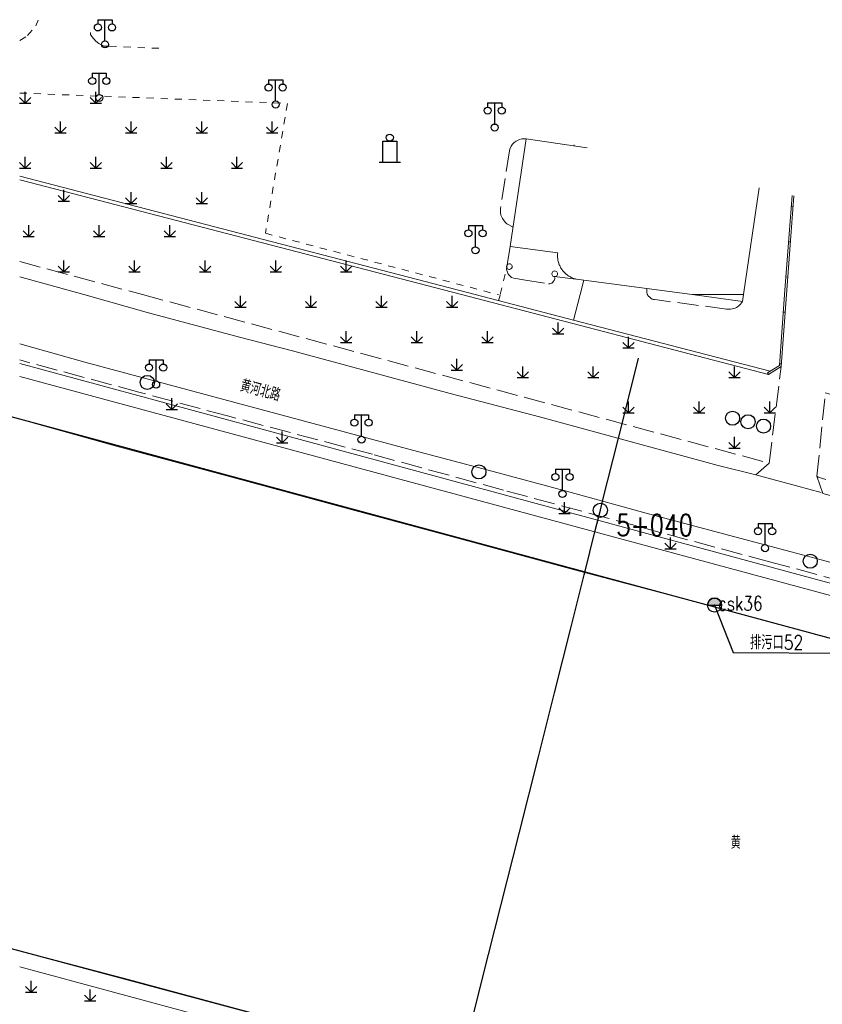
# Model space of a CAD drawing. Extents: x 39508475 to 39522402, y 3783947 to 3795549.
# Tile 104 of 256: x 39514000 to 39514114, y 3794399 to 3794539. Entities that reach past the tile are written whole.
import ezdxf
from ezdxf.enums import TextEntityAlignment as Align

# ---------------------------------------------------------------- set-up
doc = ezdxf.new("R2010")
doc.units = 0
doc.header["$PDSIZE"] = 0.2
doc.linetypes.add('X0', pattern=[4, 3, -1])
doc.linetypes.add('X6', pattern=[2, 1, -1])
doc.layers.get('0').update_dxf_attribs({"linetype": 'CONTINUOUS'})
for name, color, linetype in [('DLSS', 4, 'CONTINUOUS'), ('JCDL_DMX_F', 30, 'CONTINUOUS'), ('JCDL_JMDD_F', 231, 'CONTINUOUS'), ('JCDL_JMDX_F', 231, 'CONTINUOUS'), ('JCDL_JTD_F', 100, 'CONTINUOUS'), ('JCDL_SX_ZJ', 5, 'CONTINUOUS'), ('JMD', 6, 'CONTINUOUS'), ('SXSS', 5, 'CONTINUOUS'), ('ZBTZ', 3, 'CONTINUOUS'), ('zdh', 7, 'CONTINUOUS'), ('排水孔', 4, 'CONTINUOUS'), ('断面线', 2, 'CONTINUOUS')]:
    doc.layers.add(name, color=color, linetype=linetype)
for name, color, linetype, lineweight in [('JCDL_JMDX', 1, 'CONTINUOUS', 0), ('JCDL_ZBX', 3, 'CONTINUOUS', 0), ('JCDL_ZBX_F', 7, 'CONTINUOUS', 0), ('TEXTL_ZJ', 7, 'CONTINUOUS', 0)]:
    doc.layers.add(name, color=color, linetype=linetype, lineweight=lineweight)
doc.styles.add('HZ', font='rs', dxfattribs={"width": 0.8, "bigfont": 'hztxt'})
doc.linetypes.add('10422', pattern='A,2,[150,AAA.SHX,S=1,R=0,X=0,Y=1],2,[177,AAA.SHX,S=1,R=0,X=0,Y=0.8],1e-09', length=4)
doc.linetypes.add('X19', pattern='A,4.5,[145,symbolx.shx,S=1,R=0,X=0,Y=1],4.5,-0.5,[146,symbolx.shx,S=1,R=0,X=0,Y=0],-0.5', length=10)
doc.linetypes.add('X23', pattern='A,8,-1,[148,symbolx.shx,S=1,R=0,X=0,Y=0],-1', length=10)
doc.linetypes.add('X35', pattern='A,2,[150,AAA.SHX,S=1,R=0,X=0,Y=1],2,[177,AAA.SHX,S=1,R=0,X=0,Y=0.8],1e-09', length=4)
doc.linetypes.add('X4', pattern='A,0,-1e-09,[149,symbolx.shx,S=0.15,R=0,X=0,Y=0],-1.6', length=1.6)
doc.linetypes.add('X41', pattern='A,1,[18,symbolt.shx,S=1,R=0,X=0,Y=0],2,[8,symbolt.shx,S=1,R=0,X=0,Y=0],1', length=4)
doc.linetypes.add('X49', pattern='A,0,[5,symbolt.shx,S=1,R=0,X=0,Y=0],-10', length=10)
doc.linetypes.add('X67', pattern='A,1,[150,symbolx.shx,S=1,R=0,X=0,Y=1],2,[153,symbolx.shx,S=1,R=0,X=0,Y=0.8],2,[145,symbolx.shx,S=1,R=0,X=0,Y=0],0,[150,symbolx.shx,S=1,R=0,X=0,Y=1],2,[153,symbolx.shx,S=1,R=0,X=0,Y=0.8],2,[150,symbolx.shx,S=1,R=0,X=0,Y=1],0.5,-0.5,[146,symbolx.shx,S=1,R=0,X=0,Y=0],-0.5,0.5,[153,symbolx.shx,S=1,R=0,X=0,Y=0.8],1', length=12)

# ---------------------------------------------------------------- blocks, each defined once
blk = doc.blocks.new('5820000')
at = {"color": 0, "linetype": 'Continuous'}
blk.add_circle((0, 0), 1, dxfattribs=at)
blk = doc.blocks.new('9530003')
at = {"color": 0}
for p, q in [((0, 0), (0, 1.6)), ((-0.8, 0), (0.8, 0))]:
    blk.add_line(p, q, dxfattribs=at)
at = {"color": 0, "linetype": 'Continuous'}
for points in [[(0, 0), (-0.8, 0.8)], [(0, 0), (0.8, 0.8)]]:
    blk.add_lwpolyline(points, dxfattribs=at)
blk = doc.blocks.new('3521000')
at = {"color": 0}
for p, q in [((-1, 3.5), (1, 3.5)), ((0, 0.5), (0, 3.5))]:
    blk.add_line(p, q, dxfattribs=at)
at = {"color": 0, "linetype": 'Continuous', "flags": 128}
for points in [[(-1, 3.5), (-1, 2.9)], [(1, 3.5), (1, 2.9)]]:
    blk.add_lwpolyline(points, dxfattribs=at)
at = {"color": 0}
for centre in [(-1, 2.4), (1, 2.4), (0, 0)]:
    blk.add_circle(centre, 0.5, dxfattribs=at)
blk = doc.blocks.new('3613000')
at = {"color": 0}
for p, q in [((-1, 3), (1, 3)), ((-1, 0), (-1, 3)), ((1, 3), (1, 0)), ((-1.5, 0), (1.5, 0))]:
    blk.add_line(p, q, dxfattribs=at)
blk.add_circle((0, 3.5), 0.5, dxfattribs=at)

msp = doc.modelspace()

# ---------------------------------------------------------------- hatches: boundary and pattern name
at = {"layer": '排水孔', "linetype": 'Continuous'}
h = msp.add_hatch(color=256, dxfattribs=at)
edge = h.paths.add_edge_path()
edge.add_arc((39514098.43, 3794456.021), 1, 0, 180)
edge.add_line((39514097.43, 3794456.021), (39514098.43, 3794456.021))
edge.add_line((39514098.43, 3794456.021), (39514099.43, 3794456.021))

# ---------------------------------------------------------------- linework, layer by layer
msp.add_line((39514097.43, 3794456.021, 74.947), (39514099.43, 3794456.021, 74.947))
at = {"linetype": 'Continuous'}
for p, q in [((39514098.43, 3794456.021, 36.607), (39514101.04834, 3794449.31869, 0.045)), ((39514101.04834, 3794449.31869, 0.045), (39514118.93506, 3794449.1984, 0.045))]:
    msp.add_line(p, q, dxfattribs=at)
at = {"elevation": 36.607, "flags": 128}
msp.add_lwpolyline([(39514099.43, 3794456.021, 1), (39514097.43, 3794456.021), (39514098.43, 3794456.021)], format="xyb", close=True, dxfattribs=at)
at = {"layer": 'DLSS', "linetype": 'X6', "lineweight": 0}
for points in [[(39514000, 3794536.00675), (39514001.12004, 3794536.68785), (39514002.30243, 3794538.0498), (39514002.61283, 3794538.86906)], [(39514010.03207, 3794537.1459), (39514010.03995, 3794536.83043), (39514010.21528, 3794536.58548), (39514010.78051, 3794535.88679), (39514011.18991, 3794535.58905), (39514011.989, 3794535.213), (39514012.72792, 3794535.18185), (39514019.76619, 3794534.8851)], [(39514000, 3794528.55523), (39514037.94099, 3794527.09), (39514034.80101, 3794508.688), (39514067.75878, 3794500)], [(39514068.07044, 3794500), (39514068.983, 3794503.839)], [(39514067.75878, 3794500), (39514067.801, 3794499.98887)]]:
    msp.add_lwpolyline(points, dxfattribs=at)
at = {"layer": 'DLSS', "linetype": 'Continuous', "lineweight": 20}
for points in [[(39514000, 3794502.54519), (39514009.07627, 3794500)], [(39514009.07627, 3794500), (39514018.26312, 3794497.42212), (39514031.13891, 3794493.99663), (39514038.63501, 3794492.03583), (39514060.97834, 3794485.98206), (39514073.64131, 3794482.67469), (39514086.30427, 3794479.24919), (39514098.96723, 3794475.80008), (39514104.28299, 3794474.469), (39514106.17501, 3794476.125)], [(39514109.26843, 3794463.58931), (39514101.30169, 3794465.70774), (39514089.07208, 3794468.9597), (39514077.78232, 3794472.05136), (39514066.37796, 3794475.12012), (39514054.95066, 3794478.16597), (39514043.52337, 3794481.21182), (39514032.09608, 3794484.28058), (39514020.66879, 3794487.34934), (39514009.2415, 3794490.41809), (39514000, 3794493.01448)], [(39514112.937, 3794474.299), (39514113.78322, 3794471.83068), (39514123.6959, 3794469.16062), (39514130.34413, 3794467.40524), (39514136.99236, 3794465.57517), (39514143.64059, 3794463.7451), (39514150.30128, 3794462.00217), (39514151.62499, 3794461.686), (39514152.83799, 3794463.49799)], [(39514250, 3794425.6078), (39514242.57832, 3794427.6231), (39514230.32579, 3794430.92087), (39514218.07325, 3794434.21864), (39514205.82072, 3794437.5393), (39514193.56819, 3794440.85997), (39514181.31565, 3794444.18064), (39514169.0402, 3794447.45551), (39514156.76474, 3794450.73038), (39514138.15098, 3794455.79153), (39514125.76091, 3794459.0664), (39514113.5313, 3794462.45577), (39514109.26843, 3794463.58931)]]:
    msp.add_lwpolyline(points, dxfattribs=at)
at = {"layer": 'JCDL_DMX_F', "color": 3, "linetype": 'X41', "lineweight": 0}
for points in [[(39514000, 3794488.39829), (39514108.88871, 3794459.01551)], [(39514108.88871, 3794459.01551), (39514221.738, 3794428.564)]]:
    msp.add_lwpolyline(points, dxfattribs=at)
at = {"layer": 'JCDL_DMX_F', "color": 3, "linetype": 'X35', "lineweight": 0}
msp.add_lwpolyline([(39514000, 3794404.77719), (39514026.581, 3794397.622)], dxfattribs=at)
at = {"layer": 'JCDL_JMDX', "color": 6, "linetype": 'X0', "lineweight": 0}
for points in [[(39514071.77099, 3794522.069), (39514071.46028, 3794522.08649), (39514071.15023, 3794522.05928), (39514070.78503, 3794521.96739), (39514070.33492, 3794521.75238), (39514070.04003, 3794521.53164), (39514069.82315, 3794521.30841), (39514069.63596, 3794521.04956), (39514069.42019, 3794520.58774), (39514069.36434, 3794520.3878), (39514068.1336, 3794512.1984), (39514068.11956, 3794511.59919), (39514068.18207, 3794511.27878), (39514068.38558, 3794510.77508), (39514068.77815, 3794510.25547), (39514069.02602, 3794510.04304), (39514069.89888, 3794509.54714)], [(39514078.51531, 3794521.0793), (39514078.53905, 3794521.23481)], [(39514069.494, 3794506.839), (39514069.05056, 3794504.23566), (39514068.97705, 3794503.66646), (39514069.00694, 3794503.40937), (39514069.08172, 3794503.16158), (39514069.1554, 3794503.00542), (39514069.28387, 3794502.81027), (39514069.68803, 3794502.45164), (39514070.00272, 3794502.31086), (39514071.36193, 3794502.09463), (39514074.92016, 3794501.54386), (39514075.09339, 3794501.54624), (39514075.38075, 3794501.63649), (39514075.50423, 3794501.7451), (39514075.63548, 3794501.88593), (39514075.70389, 3794501.99554), (39514075.78586, 3794502.23246), (39514075.79957, 3794502.35859), (39514075.78399, 3794502.548), (39514078.87201, 3794502.189)], [(39514088.85472, 3794500.85969), (39514088.83796, 3794500.78234), (39514088.82644, 3794500.70403), (39514088.81982, 3794500.62515), (39514088.81811, 3794500.54601), (39514088.82133, 3794500.46692), (39514088.82946, 3794500.38819), (39514088.84247, 3794500.31011), (39514088.8603, 3794500.23299), (39514088.8829, 3794500.15712), (39514088.91017, 3794500.08282), (39514088.927, 3794500.04401), (39514088.94767, 3794500)], [(39514102.39908, 3794499.03819), (39514102.34946, 3794498.94791), (39514102.03358, 3794498.53793), (39514101.88436, 3794498.40129), (39514101.70518, 3794498.26877), (39514101.54315, 3794498.17125), (39514101.35716, 3794498.08266), (39514101.18864, 3794498.02133), (39514100.69873, 3794497.92805), (39514100.45097, 3794497.92534), (39514100.1205, 3794497.96342), (39514090.28525, 3794499.25215), (39514089.9252, 3794499.29644), (39514089.8037, 3794499.31903), (39514089.69395, 3794499.34904), (39514089.61954, 3794499.37603), (39514089.50945, 3794499.42678), (39514089.43322, 3794499.46925), (39514089.3429, 3794499.52846), (39514089.004, 3794499.89695), (39514088.94767, 3794500)]]:
    msp.add_lwpolyline(points, dxfattribs=at)
at = {"layer": 'JCDL_JMDX', "color": 6, "linetype": 'X23', "lineweight": 0}
for points in [[(39514000, 3794516.77024), (39514064.52673, 3794500)], [(39514064.52673, 3794500), (39514078.4452, 3794496.37946), (39514106.30596, 3794489.14174)]]:
    msp.add_lwpolyline(points, dxfattribs=at)
at = {"layer": 'JCDL_JMDX', "color": 6, "linetype": 'X19', "lineweight": 0}
for points in [[(39514000, 3794516.26949), (39514062.58497, 3794500)], [(39514079.922, 3794502.06101), (39514079.38628, 3794500)], [(39514062.58497, 3794500), (39514106.065, 3794488.697)], [(39514079.38628, 3794500), (39514078.4452, 3794496.37946)]]:
    msp.add_lwpolyline(points, dxfattribs=at)
at = {"layer": 'JCDL_JMDX', "color": 6, "linetype": 'Continuous', "lineweight": 0}
for points in [[(39514108.61647, 3794500), (39514109.66083, 3794514.00662)], [(39514069.75343, 3794503.9664), (39514069.74099, 3794504.06482), (39514069.70447, 3794504.15706), (39514069.64617, 3794504.23731), (39514069.56973, 3794504.30054), (39514069.47997, 3794504.34278), (39514069.38253, 3794504.36137), (39514069.28352, 3794504.35514), (39514069.18918, 3794504.32449), (39514069.10542, 3794504.27133), (39514069.03751, 3794504.19902), (39514068.98972, 3794504.11209), (39514068.96505, 3794504.01601), (39514068.96505, 3794503.91681), (39514068.98972, 3794503.82072), (39514069.03751, 3794503.73379), (39514069.10542, 3794503.66148), (39514069.18918, 3794503.60832), (39514069.28352, 3794503.57767), (39514069.38253, 3794503.57144), (39514069.47997, 3794503.59003), (39514069.56973, 3794503.63226), (39514069.64617, 3794503.6955), (39514069.70447, 3794503.77575), (39514069.74099, 3794503.86799), (39514069.75343, 3794503.9664)], [(39514076.18957, 3794502.95007), (39514076.17694, 3794503.05007), (39514076.13983, 3794503.14378), (39514076.08059, 3794503.22533), (39514076.00293, 3794503.28957), (39514075.91173, 3794503.33249), (39514075.81273, 3794503.35137), (39514075.71213, 3794503.34505), (39514075.61628, 3794503.3139), (39514075.53117, 3794503.25989), (39514075.46218, 3794503.18642), (39514075.41362, 3794503.0981), (39514075.38856, 3794503.00047), (39514075.38856, 3794502.89968), (39514075.41362, 3794502.80206), (39514075.46218, 3794502.71373), (39514075.53117, 3794502.64026), (39514075.61628, 3794502.58625), (39514075.71213, 3794502.5551), (39514075.81273, 3794502.54878), (39514075.91173, 3794502.56766), (39514076.00293, 3794502.61058), (39514076.08059, 3794502.67482), (39514076.13983, 3794502.75637), (39514076.17694, 3794502.85008), (39514076.18957, 3794502.95007)], [(39514106.065, 3794488.697), (39514107.867, 3794489.82), (39514108.61647, 3794500)]]:
    msp.add_lwpolyline(points, dxfattribs=at)
at = {"layer": 'JCDL_JMDX', "color": 6, "linetype": 'X67', "lineweight": 0}
for points in [[(39514000, 3794482.36022), (39514013.85679, 3794478.50309), (39514030.04462, 3794474.13307), (39514046.23244, 3794469.76305), (39514062.42026, 3794465.39303), (39514078.60809, 3794461.02301), (39514094.85752, 3794456.71454), (39514108.39524, 3794453.07379)], [(39514108.39524, 3794453.07379), (39514111.10695, 3794452.34452), (39514127.35638, 3794447.9745), (39514143.60581, 3794443.54292), (39514159.85524, 3794439.11135), (39514176.13548, 3794434.71056), (39514192.41572, 3794430.40209), (39514220.67783, 3794422.75927), (39514250, 3794414.78369)], [(39514051.86799, 3794393.187), (39514015.408, 3794402.991), (39514000, 3794407.06076)]]:
    msp.add_lwpolyline(points, dxfattribs=at)
at = {"layer": 'JCDL_JMDX_F', "linetype": 'Continuous', "lineweight": 0}
for points in [[(39514108.3658, 3794500), (39514109.41442, 3794514.06385)], [(39514109.54436, 3794512.44459), (39514109.29506, 3794512.46318)], [(39514109.17336, 3794507.46883), (39514108.92405, 3794507.48742)], [(39514108.80236, 3794502.49308), (39514108.55305, 3794502.51167)], [(39514105.93278, 3794488.90917), (39514107.627, 3794489.96501), (39514108.3658, 3794500)], [(39514108.43291, 3794497.50675), (39514108.18359, 3794497.5251)], [(39514107.89466, 3794490.1957), (39514107.64534, 3794490.21406)], [(39514105.93278, 3794488.90917), (39514106.065, 3794488.697)]]:
    msp.add_lwpolyline(points, dxfattribs=at)
at = {"layer": 'JCDL_ZBX', "color": 114, "linetype": 'X4', "lineweight": 0, "true_color": 0x009944}
for points in [[(39514068.05087, 3794499.91771), (39514067.84965, 3794499.14343)], [(39514110.04239, 3794472.91186), (39514104.28299, 3794474.469)], [(39514113.55026, 3794471.96345), (39514110.04239, 3794472.91186)]]:
    msp.add_lwpolyline(points, dxfattribs=at)
at = {"layer": 'JCDL_ZBX', "color": 114, "linetype": 'X49', "lineweight": 0, "true_color": 0x009944}
for points in [[(39514000, 3794490.25214), (39514059.23983, 3794474.19691), (39514109.02881, 3794460.70306)], [(39514109.02881, 3794460.70306), (39514131.10026, 3794454.72124), (39514193.37929, 3794437.84233), (39514250, 3794422.50843)]]:
    msp.add_lwpolyline(points, dxfattribs=at)
at = {"layer": 'JCDL_ZBX_F', "color": 114, "linetype": 'X0', "lineweight": 0, "true_color": 0x009944}
for points in [[(39514000, 3794504.67722), (39514017.39282, 3794500)], [(39514017.39282, 3794500), (39514106.17501, 3794476.125), (39514107.867, 3794489.82)], [(39514109.08665, 3794461.39978), (39514106.2018, 3794462.17623), (39514087.37117, 3794467.24156), (39514068.54054, 3794472.30688), (39514049.96054, 3794477.38779), (39514029.43078, 3794482.82717), (39514016.87703, 3794486.20406), (39514000, 3794490.74388)], [(39514113.103, 3794474.13201), (39514112.937, 3794474.299), (39514114.123, 3794486.08), (39514157.19293, 3794474.68609), (39514154.905, 3794466.368), (39514152.83799, 3794463.49799), (39514113.103, 3794474.13201)], [(39514250, 3794423.43297), (39514221.52671, 3794431.10564), (39514199.37962, 3794437.07359), (39514180.55124, 3794442.14726), (39514161.72286, 3794447.22093), (39514142.89448, 3794452.29459), (39514124.52801, 3794457.24378), (39514109.08665, 3794461.39978)]]:
    msp.add_lwpolyline(points, dxfattribs=at)
at = {"layer": 'JMD', "color": 6, "linetype": 'Continuous', "lineweight": 0}
for points in [[(39514104.76136, 3794515.14455), (39514102.54015, 3794500), (39514095.24726, 3794500), (39514079.922, 3794502.06101), (39514078.87201, 3794502.189), (39514078.74348, 3794502.21883), (39514078.61632, 3794502.25406), (39514078.49062, 3794502.2942), (39514078.36658, 3794502.33919), (39514078.24439, 3794502.38897), (39514078.12421, 3794502.44347), (39514078.00625, 3794502.50259), (39514077.89068, 3794502.56626), (39514077.77766, 3794502.63437), (39514077.66738, 3794502.70682), (39514077.56, 3794502.7835), (39514077.45569, 3794502.8643), (39514077.35459, 3794502.94909), (39514077.25686, 3794503.03775), (39514077.16265, 3794503.13014), (39514077.07211, 3794503.22612), (39514076.98537, 3794503.32555), (39514076.90255, 3794503.42828), (39514076.8259, 3794503.53157), (39514076.74921, 3794503.64299), (39514076.67891, 3794503.75466), (39514076.61301, 3794503.86897), (39514076.5516, 3794503.98576), (39514076.49477, 3794504.10485), (39514076.44262, 3794504.22605), (39514076.39522, 3794504.3492), (39514076.35264, 3794504.47409), (39514076.31495, 3794504.60054), (39514076.2822, 3794504.72836), (39514076.25445, 3794504.85736), (39514076.23172, 3794504.98734), (39514076.21407, 3794505.1181), (39514076.20152, 3794505.24945), (39514076.19408, 3794505.38119), (39514076.19177, 3794505.51312), (39514076.19458, 3794505.64504), (39514076.20253, 3794505.77675), (39514076.21601, 3794505.908), (39514069.494, 3794506.839), (39514071.77099, 3794522.069), (39514080.39844, 3794520.80296)], [(39514102.54015, 3794500), (39514102.39908, 3794499.03819), (39514095.24726, 3794500), (39514102.54015, 3794500)]]:
    msp.add_lwpolyline(points, dxfattribs=at)
at = {"layer": 'SXSS', "linetype": '10422', "flags": 128}
for points in [[(39514328.14589, 3794393.5867), (39514250, 3794414.78369), (39514238.81669, 3794417.87393), (39514220.67783, 3794422.75927), (39514192.41572, 3794430.40209), (39514186.19159, 3794431.9184), (39514176.13548, 3794434.71056), (39514000, 3794482.36022), (39513955.52944, 3794494.37016), (39513942.57519, 3794497.90904), (39513934.86748, 3794500), (39513931.95532, 3794500.78465), (39513798.239, 3794536.813), (39513791.621, 3794537.779), (39513764.18125, 3794536.53162)], [(39513756.18601, 3794467.952), (39513758.239, 3794468.155), (39513764.34701, 3794469.439), (39513766.39899, 3794469.28), (39513774.125, 3794467.33899), (39513772.71299, 3794464.381), (39513778.566, 3794461.488), (39513779.79177, 3794463.43947), (39513780.299, 3794464.247), (39513780.903, 3794466.20999), (39514000, 3794407.06076), (39514051.86799, 3794393.187), (39514052.09301, 3794393.7206), (39514052.28091, 3794394.0134), (39514052.42632, 3794394.19422), (39514052.85242, 3794394.58647), (39514053.35194, 3794394.87954), (39514054.13099, 3794395.09885), (39514054.59426, 3794395.11719), (39514063.01123, 3794392.93919), (39514087.67, 3794386.382), (39514177.532, 3794362.919), (39514250, 3794344.06331), (39514311.22699, 3794328.05956)]]:
    msp.add_lwpolyline(points, dxfattribs=at)
at = {"layer": 'zdh', "color": 1}
msp.add_point((39514098.433, 3794456.021, 36.607), dxfattribs=at)
at = {"layer": '排水孔'}
msp.add_circle((39514098.43, 3794456.021, 74.947), 1, dxfattribs=at)
at = {"layer": '断面线', "color": 1, "flags": 128}
msp.add_lwpolyline([(39514058.1444, 3794373.59482), (39514060.54287, 3794383.12814), (39514061.06362, 3794385.19798), (39514062.282, 3794390.0407), (39514063.01123, 3794392.93919), (39514063.15676, 3794393.51766), (39514065.58522, 3794403.17016), (39514068.17275, 3794413.4549), (39514070.7939, 3794423.87331), (39514073.47665, 3794434.53652), (39514075.76155, 3794443.61839), (39514078.11213, 3794452.96133), (39514079.95959, 3794460.30452), (39514080.04453, 3794460.64214), (39514081.49503, 3794466.40749), (39514082.2625, 3794469.458), (39514082.58413, 3794470.7364), (39514084.82644, 3794479.64897), (39514085.34887, 3794481.7255), (39514087.67976, 3794490.9902)], dxfattribs=at)
at = {"layer": '断面线'}
msp.add_circle((39514082.2625, 3794469.458), 1, dxfattribs=at)

# ---------------------------------------------------------------- block references
at = {"layer": 'JCDL_JMDD_F'}
for name, p in [('3521000', (39514012.08, 3794535.443)), ('3521000', (39514011.271, 3794527.862)), ('3521000', (39514036.25699, 3794526.931)), ('3521000', (39514067.28901, 3794523.669)), ('3613000', (39514052.43101, 3794518.74099)), ('3521000', (39514064.567, 3794506.28499)), ('3521000', (39514019.329, 3794487.271)), ('3521000', (39514048.421, 3794479.469)), ('3521000', (39514076.891, 3794471.776)), ('3521000', (39514105.592, 3794464.093))]:
    msp.add_blockref(name, p, dxfattribs=at)
at = {"layer": 'JCDL_JTD_F'}
for p in [(39514018.076, 3794487.56899), (39514100.98032, 3794482.49754), (39514103.176, 3794481.99899), (39514105.36899, 3794481.374), (39514065.054, 3794474.89), (39514111.98399, 3794462.24601)]:
    msp.add_blockref('5820000', p, dxfattribs=at)
at = {"layer": 'ZBTZ'}
for p in [(39514000.78838, 3794527.11778), (39514010.78689, 3794527.11779), (39514005.78763, 3794522.91853), (39514015.78614, 3794522.91854), (39514025.7846, 3794522.9185), (39514035.7831, 3794522.9185), (39514000.7884, 3794517.9193), (39514010.78689, 3794517.91929), (39514020.78539, 3794517.91929), (39514030.78385, 3794517.91925), (39514006.27175, 3794513.24215), (39514015.78614, 3794512.92004), (39514025.78464, 3794512.92004), (39514001.2725, 3794508.2429), (39514011.271, 3794508.2429), (39514021.26945, 3794508.24295), (39514006.27175, 3794503.24365), (39514016.2702, 3794503.2437), (39514026.2687, 3794503.2437), (39514036.2672, 3794503.2437), (39514046.2657, 3794503.2437), (39514031.26795, 3794498.24445), (39514041.26645, 3794498.24445), (39514051.26495, 3794498.24445), (39514061.26345, 3794498.24445), (39514046.2657, 3794493.2452), (39514056.2642, 3794493.2452), (39514066.2627, 3794493.2452), (39514076.292, 3794494.43541), (39514086.2597, 3794492.4452), (39514061.93012, 3794489.31262), (39514071.26195, 3794488.24595), (39514081.26045, 3794488.24595), (39514101.2574, 3794488.246), (39514021.53346, 3794483.72901), (39514086.2597, 3794483.2467), (39514096.25815, 3794483.24675), (39514106.25665, 3794483.24675), (39514037.19788, 3794478.99642), (39514101.2574, 3794478.2475), (39514077.19185, 3794468.99795), (39514092.18958, 3794463.99872), (39514001.63947, 3794401.22912), (39514010, 3794400)]:
    msp.add_blockref('9530003', p, dxfattribs=at)

# ---------------------------------------------------------------- texts
at = {"color": 6, "linetype": 'Continuous', "style": 'HZ', "width": 0.8}
msp.add_text('排污口52', height=2, dxfattribs=at).set_placement((39514103.44353, 3794449.74928))
at = {"layer": 'JCDL_SX_ZJ', "lineweight": 0, "style": 'HZ', "width": 0.8}
msp.add_text('黄', height=1.8, dxfattribs=at).set_placement((39514100.71962, 3794420.97601), align=Align.BOTTOM_LEFT)
at = {"layer": 'TEXTL_ZJ', "style": 'HZ', "width": 0.8}
msp.add_text('黄河北路', height=1.8, rotation=-15.1905089, dxfattribs=at).set_placement((39514030.96298, 3794485.82909), align=Align.BOTTOM_LEFT)
at = {"layer": 'zdh', "color": 1, "style": 'HZ', "width": 0.8}
msp.add_text('csk36', height=2, dxfattribs=at).set_placement((39514098.933, 3794455.271, 36.607))
at = {"layer": '断面线', "linetype": 'Continuous', "style": 'HZ', "width": 0.8}
msp.add_text('5+040', height=3, dxfattribs=at).set_placement((39514095.40199, 3794467.34889), align=Align.MIDDLE_RIGHT)

doc.saveas('drawing.dxf')
